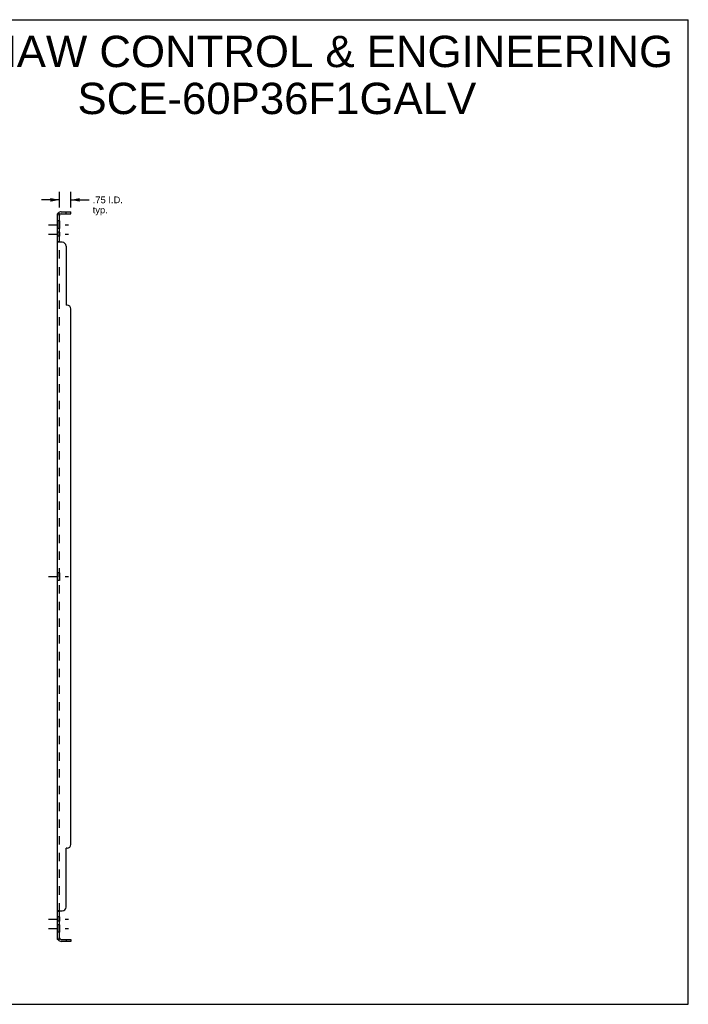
# Model space of a CAD drawing. Header units: inches. Extents: x 0 to 100, y 0 to 65.
# Tile 2 of 2: x 56 to 100, y 0 to 65. Entities that reach past the tile are written whole.
import ezdxf

# ---------------------------------------------------------------- set-up
doc = ezdxf.new("R2010")
doc.units = ezdxf.units.IN
doc.header["$LTSCALE"] = 5.5
doc.header["$MEASUREMENT"] = 0
doc.linetypes.add('DASHED', pattern=[0.2, 0.1, -0.1])
doc.linetypes.add('HIDDEN', pattern=[0.2, 0.1, -0.1])
doc.layers.get('0').update_dxf_attribs({"linetype": 'CONTINUOUS'})
for name, color, linetype in [('02___PRT_ALL_AXES', 7, 'CONTINUOUS'), ('21_WIDE_OR_GREATER', 7, 'CONTINUOUS'), ('DEFAULT_2', 8, 'HIDDEN'), ('DIMENSIONS', 7, 'CONTINUOUS')]:
    doc.layers.add(name, color=color, linetype=linetype)
doc.styles.get("Standard").update_dxf_attribs({"font": 'arial.ttf'})
doc.dimstyles.new('DIMSTYLE_1', dxfattribs={"dimtxt": 0.441176, "dimasz": 0.588235, "dimexe": 0.09, "dimexo": 0.07, "dimgap": 0.0375, "dimtad": 0, "dimtih": 1, "dimtoh": 1, "dimzin": 4, "dimdsep": 46, "dimtxsty": 'Standard', "dimblk": '_FILLED', "dimblk1": '_FILLED', "dimblk2": '_FILLED', "dimcen": 0.09, "dimazin": 1, "dimtfac": 1, "dimtofl": 0, "dimtmove": 0, "dimatfit": 3, "dimldrblk": '_FILLED', "dimfxl": 0, "dimtolj": 1, "dimtzin": 4, "dimarcsym": 0})

# ---------------------------------------------------------------- blocks, each defined once
blk = doc.blocks.new('_FILLED')
at = {"color": 0, "linetype": 'ByBlock'}
blk.add_solid([(0, 0), (-1, 0.2), (-1, -0.2)], dxfattribs=at)
blk = doc.blocks.new('*D12')
at = {"layer": '21_WIDE_OR_GREATER', "color": 2, "linetype": 'Continuous'}
for p, q in [((58.66, 52.362), (58.66, 53.396)), ((59.41, 52.362), (59.41, 53.396)), ((58.66, 52.866), (57.484, 52.866)), ((59.41, 52.866), (60.625, 52.866))]:
    blk.add_line(p, q, dxfattribs=at)
at = {"layer": '21_WIDE_OR_GREATER', "color": 2, "linetype": 'Continuous', "xscale": 0.5882352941, "yscale": 0.5882352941, "zscale": 0.5882352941}
blk.add_blockref('_FILLED', (58.66, 52.866), dxfattribs=at)
at = {"layer": '21_WIDE_OR_GREATER', "color": 2, "linetype": 'Continuous', "xscale": 0.5882352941, "yscale": 0.5882352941, "zscale": 0.5882352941, "rotation": 180}
blk.add_blockref('_FILLED', (59.41, 52.866), dxfattribs=at)
at = {"layer": '21_WIDE_OR_GREATER', "color": 2, "linetype": 'Continuous', "insert": (60.846, 53.087), "char_height": 0.4412, "width": 1.98283, "attachment_point": 1, "line_spacing_factor": 0.9}
blk.add_mtext('.75 I.D.\\Ptyp.', dxfattribs=at)

msp = doc.modelspace()

# ---------------------------------------------------------------- linework, layer by layer
at = {"color": 7, "linetype": 'Continuous'}
for p, q in [((0, 64.706), (100, 64.706)), ((100, 0), (100, 64.706)), ((58.66, 51.95), (58.535, 51.95)), ((58.589, 51.989), (58.636, 51.95)), ((58.66, 50.111), (58.66, 51.95)), ((58.772, 51.95), (59.41, 51.95)), ((59.098, 51.95), (59.098, 52.075)), ((59.41, 51.95), (59.41, 52.075)), ((58.66, 50.111), (58.535, 50.111)), ((58.66, 6.103), (58.535, 6.103)), ((58.66, 4.263), (58.66, 6.103)), ((58.66, 4.263), (58.535, 4.263)), ((58.589, 4.224), (58.636, 4.263)), ((58.772, 4.263), (59.41, 4.263)), ((59.098, 4.263), (59.098, 4.138)), ((59.41, 4.263), (59.41, 4.138)), ((0, 0), (100, 0))]:
    msp.add_line(p, q, dxfattribs=at)
at = {"color": 3, "linetype": 'Continuous'}
for p, q in [((58.535, 4.263), (58.535, 51.95)), ((58.772, 52.075), (59.41, 52.075)), ((58.848, 50.075), (58.589, 50.075)), ((59.098, 49.825), (59.098, 45.95)), ((59.16, 45.95), (59.098, 45.95)), ((59.41, 10.513), (59.41, 45.7)), ((59.16, 10.263), (59.098, 10.263)), ((59.098, 6.388), (59.098, 10.263)), ((58.589, 6.138), (58.848, 6.138)), ((59.41, 4.138), (58.772, 4.138))]:
    msp.add_line(p, q, dxfattribs=at)
for points in [[(58.558, 51.971), (58.554, 51.969), (58.551, 51.968), (58.548, 51.966), (58.545, 51.965), (58.543, 51.963), (58.54, 51.961), (58.538, 51.959), (58.537, 51.957), (58.536, 51.955), (58.535, 51.953), (58.535, 51.952), (58.535, 51.95)], [(58.589, 51.989), (58.587, 51.987), (58.585, 51.985), (58.582, 51.983), (58.579, 51.981), (58.576, 51.979), (58.572, 51.977), (58.569, 51.975), (58.565, 51.974), (58.558, 51.971)], [(58.569, 50.086), (58.561, 50.089), (58.558, 50.091), (58.554, 50.092), (58.551, 50.094), (58.548, 50.096), (58.545, 50.097), (58.543, 50.099), (58.54, 50.101), (58.538, 50.103), (58.537, 50.105), (58.536, 50.106), (58.535, 50.108), (58.535, 50.109), (58.535, 50.111)], [(58.589, 50.075), (58.587, 50.077), (58.585, 50.079), (58.582, 50.08), (58.579, 50.082), (58.576, 50.083), (58.572, 50.085), (58.569, 50.086)], [(58.561, 6.124), (58.558, 6.122), (58.554, 6.121), (58.551, 6.119), (58.548, 6.118), (58.545, 6.116), (58.543, 6.114), (58.54, 6.112), (58.538, 6.111), (58.537, 6.109), (58.536, 6.107), (58.535, 6.105), (58.535, 6.104), (58.535, 6.103)], [(58.589, 6.138), (58.587, 6.136), (58.585, 6.135), (58.582, 6.133), (58.579, 6.132), (58.576, 6.13), (58.572, 6.129), (58.569, 6.127), (58.561, 6.124)], [(58.565, 4.24), (58.558, 4.243), (58.554, 4.244), (58.551, 4.246), (58.548, 4.247), (58.545, 4.249), (58.543, 4.251), (58.54, 4.253), (58.538, 4.255), (58.537, 4.256), (58.536, 4.258), (58.535, 4.26), (58.535, 4.262), (58.535, 4.263)], [(58.589, 4.224), (58.587, 4.227), (58.585, 4.229), (58.582, 4.231), (58.579, 4.233), (58.576, 4.234), (58.572, 4.236), (58.569, 4.238), (58.565, 4.24)]]:
    msp.add_lwpolyline(points, dxfattribs=at)
at = {"color": 7, "linetype": 'Continuous'}
for points in [[(58.663, 51.941), (58.662, 51.944), (58.661, 51.945), (58.661, 51.947), (58.66, 51.949), (58.66, 51.95)], [(58.668, 51.935), (58.666, 51.937), (58.664, 51.939), (58.663, 51.941)], [(58.675, 51.927), (58.673, 51.929), (58.671, 51.931), (58.669, 51.933), (58.668, 51.935)], [(58.686, 51.91), (58.686, 51.91), (58.686, 51.911), (58.686, 51.912), (58.686, 51.912), (58.686, 51.913), (58.685, 51.914), (58.684, 51.916), (58.683, 51.917), (58.682, 51.918), (58.681, 51.92), (58.68, 51.921), (58.678, 51.923), (58.675, 51.927)], [(58.686, 50.075), (58.686, 50.077), (58.686, 50.079), (58.686, 50.08), (58.686, 50.082), (58.686, 50.083), (58.685, 50.084), (58.684, 50.086), (58.683, 50.087), (58.682, 50.089), (58.681, 50.09), (58.68, 50.091), (58.678, 50.093), (58.676, 50.094), (58.675, 50.095), (58.673, 50.096), (58.671, 50.098), (58.669, 50.099), (58.668, 50.1), (58.666, 50.101), (58.664, 50.103), (58.663, 50.104), (58.662, 50.106), (58.661, 50.107), (58.661, 50.108), (58.66, 50.11), (58.66, 50.111)], [(58.686, 6.138), (58.686, 6.136), (58.686, 6.135), (58.686, 6.133), (58.686, 6.132), (58.686, 6.13), (58.685, 6.129), (58.684, 6.128), (58.683, 6.126), (58.682, 6.125), (58.681, 6.123), (58.68, 6.122), (58.678, 6.121), (58.676, 6.12), (58.675, 6.118), (58.673, 6.117), (58.671, 6.116), (58.669, 6.115), (58.668, 6.113), (58.666, 6.112), (58.664, 6.111), (58.663, 6.109), (58.662, 6.108), (58.661, 6.107), (58.661, 6.105), (58.66, 6.104), (58.66, 6.103)], [(58.663, 4.272), (58.662, 4.27), (58.661, 4.268), (58.661, 4.266), (58.66, 4.264), (58.66, 4.263)], [(58.668, 4.279), (58.666, 4.276), (58.664, 4.274), (58.663, 4.272)], [(58.678, 4.29), (58.675, 4.287), (58.673, 4.285), (58.671, 4.283), (58.669, 4.281), (58.668, 4.279)], [(58.686, 4.304), (58.686, 4.303), (58.686, 4.303), (58.686, 4.302), (58.686, 4.301), (58.686, 4.3), (58.685, 4.299), (58.684, 4.298), (58.683, 4.297), (58.682, 4.295), (58.681, 4.294), (58.68, 4.292), (58.678, 4.29)]]:
    msp.add_lwpolyline(points, dxfattribs=at)
at = {"color": 3, "linetype": 'Continuous'}
for centre, radius, start, end in [((58.772, 51.838), 0.237, 90, 140.56585), ((58.848, 49.825), 0.25, 0, 90), ((59.16, 45.7), 0.25, 0, 90), ((59.16, 10.513), 0.25, 270, 360), ((58.848, 6.388), 0.25, 270, 360), ((58.772, 4.375), 0.237, 219.43415, 270)]:
    msp.add_arc(centre, radius, start, end, dxfattribs=at)
at = {"color": 7, "linetype": 'Continuous'}
for centre, start, end in [((58.772, 51.838), 90, 180), ((58.772, 4.375), 180, 270)]:
    msp.add_arc(centre, 0.112, start, end, dxfattribs=at)
at = {"layer": '02___PRT_ALL_AXES', "color": 2, "linetype": 'DASHED'}
for p, q in [((57.947, 51.232), (59.248, 51.232)), ((57.947, 50.613), (59.248, 50.613)), ((57.947, 28.107), (59.248, 28.107)), ((57.947, 5.6), (59.248, 5.6)), ((57.947, 4.982), (59.248, 4.982))]:
    msp.add_line(p, q, dxfattribs=at)
at = {"layer": '02___PRT_ALL_AXES', "color": 8, "linetype": 'HIDDEN'}
for p, q in [((58.535, 51.482), (58.535, 50.982)), ((58.66, 51.482), (58.535, 51.482)), ((58.66, 51.482), (58.66, 50.982)), ((58.66, 50.982), (58.535, 50.982)), ((58.535, 50.753), (58.535, 50.472)), ((58.66, 50.753), (58.535, 50.753)), ((58.66, 50.472), (58.535, 50.472)), ((58.66, 50.753), (58.66, 50.472)), ((58.535, 28.357), (58.535, 27.857)), ((58.66, 28.357), (58.535, 28.357)), ((58.66, 27.857), (58.535, 27.857)), ((58.66, 28.357), (58.66, 27.857)), ((58.66, 5.741), (58.535, 5.741)), ((58.535, 5.741), (58.535, 5.46)), ((58.66, 5.46), (58.535, 5.46)), ((58.66, 5.232), (58.535, 5.232)), ((58.535, 5.232), (58.535, 4.732)), ((58.66, 5.741), (58.66, 5.46)), ((58.66, 5.232), (58.66, 4.732)), ((58.66, 4.732), (58.535, 4.732))]:
    msp.add_line(p, q, dxfattribs=at)
at = {"layer": 'DEFAULT_2', "color": 8, "linetype": 'HIDDEN'}
for p, q in [((58.624, 51.945), (58.625, 51.945)), ((58.636, 51.95), (58.686, 51.91)), ((58.661, 51.93), (58.66, 51.931)), ((58.535, 50.109), (58.535, 50.111)), ((58.536, 50.106), (58.535, 50.108)), ((58.543, 50.099), (58.54, 50.101)), ((58.66, 6.103), (58.66, 50.111)), ((58.664, 50.103), (58.663, 50.104)), ((58.682, 50.089), (58.681, 50.09)), ((58.684, 50.086), (58.683, 50.087)), ((58.686, 50.079), (58.686, 50.08)), ((58.661, 6.105), (58.66, 6.104)), ((58.685, 6.129), (58.684, 6.128)), ((58.636, 4.263), (58.686, 4.304))]:
    msp.add_line(p, q, dxfattribs=at)
for points in [[(58.604, 51.95), (58.603, 51.95), (58.603, 51.95), (58.602, 51.95), (58.602, 51.951), (58.601, 51.951), (58.601, 51.951), (58.601, 51.951), (58.6, 51.951), (58.6, 51.951), (58.6, 51.951)], [(58.6, 51.951), (58.6, 51.951), (58.601, 51.951), (58.601, 51.951), (58.601, 51.95), (58.602, 51.95), (58.602, 51.95), (58.602, 51.95), (58.603, 51.95), (58.603, 51.95), (58.604, 51.95), (58.604, 51.95), (58.605, 51.95), (58.606, 51.95), (58.606, 51.95), (58.607, 51.95), (58.607, 51.949), (58.608, 51.949), (58.609, 51.949), (58.609, 51.949), (58.61, 51.949), (58.611, 51.949), (58.611, 51.949), (58.612, 51.948), (58.613, 51.948), (58.614, 51.948), (58.614, 51.948), (58.615, 51.948), (58.616, 51.947), (58.617, 51.947), (58.617, 51.947), (58.618, 51.947), (58.619, 51.947), (58.62, 51.946), (58.621, 51.946), (58.621, 51.946), (58.622, 51.946), (58.623, 51.945), (58.624, 51.945)], [(58.625, 51.945), (58.627, 51.944), (58.628, 51.944), (58.629, 51.944), (58.63, 51.943), (58.631, 51.943), (58.631, 51.943), (58.632, 51.942), (58.633, 51.942), (58.634, 51.942), (58.635, 51.941), (58.636, 51.941), (58.637, 51.941), (58.638, 51.94), (58.639, 51.94), (58.64, 51.939), (58.641, 51.939), (58.642, 51.939), (58.643, 51.938), (58.644, 51.938), (58.645, 51.937), (58.646, 51.937), (58.647, 51.936), (58.648, 51.936), (58.649, 51.936), (58.65, 51.935), (58.651, 51.935), (58.651, 51.934), (58.652, 51.934), (58.653, 51.934), (58.654, 51.933), (58.655, 51.933), (58.655, 51.932), (58.656, 51.932), (58.657, 51.932), (58.658, 51.931), (58.658, 51.931), (58.659, 51.931), (58.66, 51.93), (58.66, 51.93), (58.661, 51.929), (58.661, 51.929), (58.662, 51.929), (58.662, 51.929), (58.663, 51.928), (58.663, 51.928), (58.664, 51.928), (58.664, 51.928), (58.664, 51.928)], [(58.664, 51.928), (58.664, 51.927), (58.664, 51.927), (58.664, 51.927), (58.664, 51.928), (58.664, 51.928), (58.663, 51.928), (58.663, 51.928), (58.663, 51.928), (58.662, 51.929), (58.662, 51.929), (58.662, 51.929), (58.661, 51.93), (58.661, 51.93)], [(58.662, 50.106), (58.661, 50.107), (58.661, 50.108)], [(58.686, 50.082), (58.686, 50.083), (58.685, 50.084)], [(58.535, 6.105), (58.535, 6.104), (58.535, 6.103)], [(58.54, 6.112), (58.538, 6.111), (58.537, 6.109), (58.536, 6.107)], [(58.664, 6.111), (58.663, 6.109), (58.662, 6.108)], [(58.683, 6.126), (58.682, 6.125), (58.681, 6.123)], [(58.686, 6.133), (58.686, 6.132), (58.686, 6.13)], [(58.664, 4.286), (58.664, 4.286), (58.664, 4.286), (58.664, 4.286), (58.664, 4.286), (58.663, 4.285), (58.663, 4.285), (58.663, 4.285), (58.662, 4.285), (58.662, 4.284), (58.661, 4.284), (58.661, 4.284), (58.66, 4.283), (58.659, 4.283), (58.659, 4.283), (58.658, 4.282), (58.657, 4.282), (58.657, 4.282), (58.656, 4.281), (58.655, 4.281), (58.655, 4.281), (58.654, 4.28), (58.653, 4.28), (58.653, 4.28), (58.652, 4.279), (58.651, 4.279), (58.65, 4.278), (58.65, 4.278), (58.649, 4.278), (58.648, 4.277), (58.647, 4.277), (58.646, 4.277), (58.646, 4.276), (58.645, 4.276), (58.644, 4.276), (58.643, 4.275), (58.642, 4.275), (58.641, 4.275), (58.64, 4.274), (58.64, 4.274), (58.639, 4.273), (58.638, 4.273), (58.637, 4.273), (58.636, 4.272), (58.635, 4.272), (58.634, 4.272), (58.633, 4.271), (58.632, 4.271), (58.631, 4.271), (58.63, 4.27), (58.629, 4.27), (58.628, 4.27), (58.627, 4.269), (58.626, 4.269), (58.625, 4.269), (58.624, 4.268), (58.623, 4.268), (58.622, 4.268), (58.621, 4.267), (58.62, 4.267), (58.619, 4.267), (58.618, 4.267), (58.617, 4.266), (58.616, 4.266), (58.615, 4.266), (58.614, 4.266), (58.614, 4.265), (58.613, 4.265), (58.612, 4.265), (58.611, 4.265), (58.61, 4.265), (58.609, 4.264), (58.608, 4.264), (58.608, 4.264), (58.607, 4.264), (58.606, 4.264), (58.605, 4.264), (58.604, 4.263), (58.604, 4.263), (58.603, 4.263), (58.602, 4.263), (58.602, 4.263), (58.601, 4.263), (58.601, 4.263), (58.601, 4.263), (58.6, 4.263)], [(58.6, 4.263), (58.6, 4.263), (58.6, 4.263), (58.6, 4.263), (58.601, 4.263), (58.601, 4.263), (58.601, 4.263), (58.601, 4.263), (58.602, 4.263), (58.602, 4.263), (58.603, 4.263), (58.603, 4.263), (58.604, 4.263)], [(58.66, 4.283), (58.661, 4.283), (58.661, 4.284), (58.662, 4.284), (58.662, 4.284), (58.662, 4.285), (58.663, 4.285), (58.663, 4.285), (58.663, 4.285), (58.664, 4.286), (58.664, 4.286), (58.664, 4.286), (58.664, 4.286)]]:
    msp.add_lwpolyline(points, dxfattribs=at)
for centre, start, end in [((58.772, 51.838), 140.56585, 180), ((58.772, 4.375), 180, 219.43415)]:
    msp.add_arc(centre, 0.237, start, end, dxfattribs=at)

# ---------------------------------------------------------------- texts
at = {"layer": 'DIMENSIONS', "color": 2, "linetype": 'Continuous', "insert": (72.952, 63.65), "char_height": 2.05882, "width": 51.99869, "attachment_point": 2, "line_spacing_factor": 0.9}
msp.add_mtext('SAGINAW CONTROL & ENGINEERING\\PSCE-60P36F1GALV', dxfattribs=at)

# ---------------------------------------------------------------- dimensions: what is measured, and where the dimension line sits
at = {"layer": '21_WIDE_OR_GREATER', "color": 2, "linetype": 'Continuous'}
dim = msp.add_linear_dim(base=(59.41, 52.866), p1=(58.66, 53.466), p2=(59.41, 53.466), text='<> I.D.\\Ptyp.', dimstyle='DIMSTYLE_1', dxfattribs=at)
dim.commit()
dim.dimension.update_dxf_attribs({"geometry": '*D12', "text_midpoint": (61.837, 52.535), "dimtype": 160})

doc.saveas('drawing.dxf')
